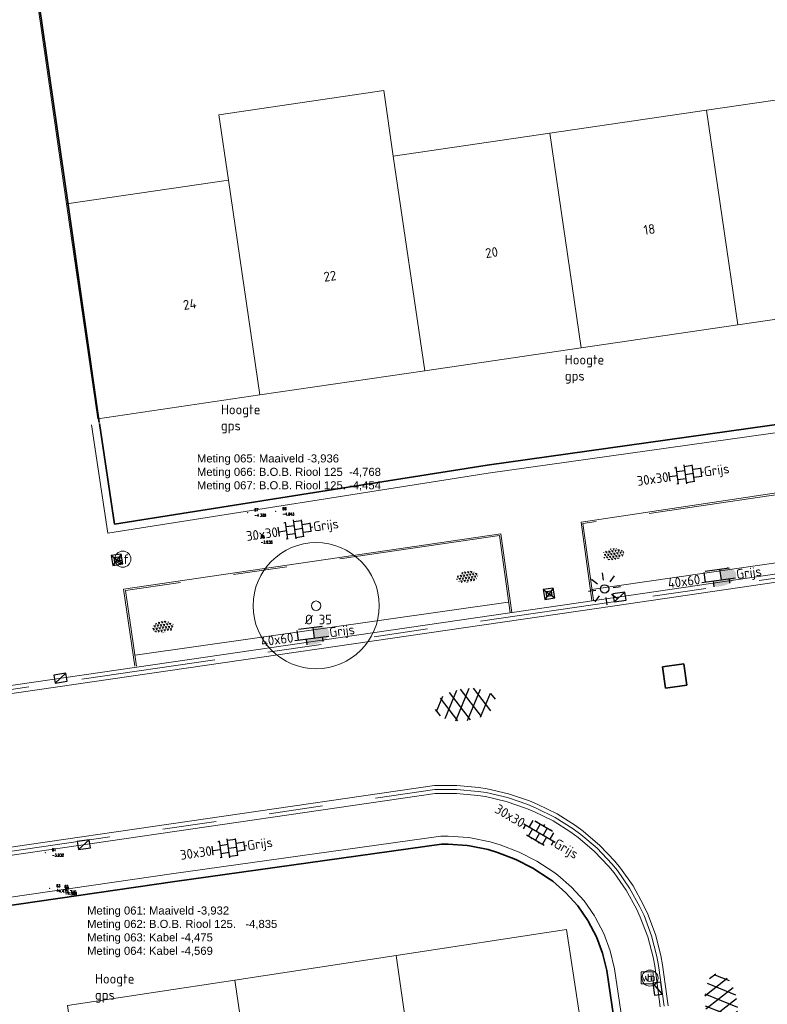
# Model space of a CAD drawing. Header units: metres. Extents: x 102746 to 103541, y 468531 to 469408.
# Tile 32 of 87: x 103190 to 103218, y 468789 to 468826. Entities that reach past the tile are written whole.
import ezdxf
from ezdxf.enums import TextEntityAlignment as Align

# ---------------------------------------------------------------- set-up
doc = ezdxf.new("R2010")
doc.units = ezdxf.units.M
doc.linetypes.add('VH-OPSLUITBAND_60X200', pattern=[12, 6, -2, 2, -2])
doc.linetypes.add('VH-TROTTOIRBAND_130-150', pattern=[15, 5, -2, 2, -2, 2, -2])
doc.layers.get('0').update_dxf_attribs({"lineweight": 25})
for name, color, linetype, lineweight in [('B-RO-GR-BOOM-G', 90, 'Continuous', 13), ('B-RO-GR-BOOM_BOOM-S', 90, 'Continuous', 25), ('B-RO-GR-SIERPLANTSOEN-S', 90, 'Continuous', 25), ('B-RO-IE-MEUBILAIR_WEGMEUBILAIR_LICHTMAST-S', 7, 'Continuous', 25), ('B-RO-IE-MEUBILAIR_WEGMEUBILAIR_PAAL-S', 160, 'Continuous', 25), ('B-RO-OG-BEBOUWING-G', 7, 'Continuous', 35), ('B-RO-OG-BGT-G', 253, 'Continuous', 13), ('B-RO-RI-HWA_GOOT-G', 150, 'Continuous', 18), ('B-RO-RI-HWA_KOLK-S', 150, 'Continuous', 25), ('B-RO-RI-ITR_RIOOLPUT_INSPECTIEPUT-S', 58, 'Continuous', 25), ('B-RO-VH-KANTOPSLUITING_ACHTERKANTBAND-G', 253, 'Continuous', 18), ('B-RO-VH-KANTOPSLUITING_OPSLUITBAND_60X200-G', 150, 'VH-OPSLUITBAND_60X200', 18), ('B-RO-VH-KANTOPSLUITING_TROTTOIRBAND_130 150-G', 84, 'VH-TROTTOIRBAND_130-150', 18), ('B-RO-VH-VERHARDING-G', 252, 'Continuous', 18), ('B-RO-VH-VERHARDING_ASFALT-S', 253, 'Continuous', 25), ('B-RO-VH-VERHARDING_TEGEL_BETON-S', 252, 'Continuous', 25), ('CALQUE_PTTOPO_ALT', 7, 'Continuous', 0), ('CALQUE_PTTOPO_MAT', 7, 'Continuous', 0), ('PTTOPO', 7, 'Continuous', 0), ('X-XX-AL-T18', 7, 'Continuous', 18)]:
    doc.layers.add(name, color=color, linetype=linetype, lineweight=lineweight)
doc.layers.add('R-RO-VH-VERHARDING_TEGEL_BETON_NOKKEN-G', color=7, linetype='Continuous', lineweight=35, true_color=0x30c200)
doc.styles.add('ARIAL', font='arial.ttf')
doc.styles.add('NLCS-ISO', font='txt')
doc.styles.add('NLCS-ISO-M200-T18', font='txt', dxfattribs={"height": 0.36})
doc.styles.add('Style-STANDARD', font='STANDARD.shx')

# ---------------------------------------------------------------- blocks, each defined once
blk = doc.blocks.new('SIE-WEG_VERKEERSBORD-SO')
at = {"color": 0, "linetype": 'ByBlock', "lineweight": 18}
blk.add_lwpolyline([(-1.125, -1.125), (1.125, -1.125), (1.125, 1.125), (-1.125, 1.125)], close=True, dxfattribs=at)
at = {"color": 0, "linetype": 'ByBlock', "lineweight": 18, "style": 'NLCS-ISO'}
blk.add_text('vb', height=1.5, dxfattribs=at).set_placement((0, 0), align=Align.MIDDLE_CENTER)
blk = doc.blocks.new('SVW-AFSLUITPAAL-SO')
at = {"lineweight": 18}
blk.add_circle((0, 0), 1.5, dxfattribs=at)
at = {"lineweight": 18, "style": 'NLCS-ISO'}
blk.add_text('af', height=1.8, dxfattribs=at).set_placement((0, 0), align=Align.MIDDLE_CENTER)
blk = doc.blocks.new('B-SRI-PUT_ITR-SO')
at = {"flags": 128}
blk.add_lwpolyline([(-2.000000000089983, 2.000000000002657), (2.000000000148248, 1.999999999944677), (2.000000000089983, -2.0000000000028), (-2.000000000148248, -1.999999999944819)], close=True, dxfattribs=at)
at = {"lineweight": -3, "flags": 128}
blk.add_lwpolyline([(2.000167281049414, -1.99999999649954), (2.000000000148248, 1.999999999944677), (-1.999999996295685, 1.999832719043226), (-1.999832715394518, -2.000167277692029)], close=True, dxfattribs=at)
blk = doc.blocks.new('SIE-WEG_PAAL_VERKEERSBORD-SO')
at = {"color": 0, "linetype": 'ByBlock', "lineweight": 18}
blk.add_circle((0, 0), 1.5, dxfattribs=at)
at = {"color": 0, "linetype": 'ByBlock', "lineweight": 18, "style": 'NLCS-ISO'}
blk.add_text('vb', height=1.5, dxfattribs=at).set_placement((0, 0.1317113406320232), align=Align.MIDDLE_CENTER)
blk = doc.blocks.new('SIE-WEG_PAAL_KUNSTSTOF')
for p, q in [((-0.1875, 0.1875000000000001), (0.1875, -0.1875000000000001)), ((0.1875, 0.1875000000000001), (-0.1875, -0.1875000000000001))]:
    blk.add_line(p, q)
at = {"flags": 128}
for points in [[(-0.1875, -0.1875000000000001), (0.1875, -0.1875000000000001), (0.1875, 0.1875000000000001), (-0.1875, 0.1875000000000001)], [(-0.09374999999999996, 0.09375000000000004), (0.09421698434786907, 0.09375000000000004), (0.09421698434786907, -0.09421583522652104), (-0.09374999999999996, -0.09421583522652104)]]:
    blk.add_lwpolyline(points, close=True, dxfattribs=at)
blk = doc.blocks.new('B-SIE-WEG_LICHTMAST_SPOT-SO')
for p, q in [((-2.121320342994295, 2.121320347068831), (-1.148881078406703, 1.148881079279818)), ((-8.731149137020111e-10, 1.624763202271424), (-2.91038304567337e-10, 3.000000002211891)), ((1.148881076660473, 1.148881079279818), (2.121320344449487, 2.121320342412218)), ((-3.000000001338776, 4.656612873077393e-09), (-1.624763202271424, 2.328306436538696e-09)), ((-2.121320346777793, -2.121320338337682), (-1.148881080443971, -1.148881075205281)), ((-3.783497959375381e-09, -2.999999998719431), (-2.91038304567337e-09, -1.624763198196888)), ((1.148881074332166, -1.148881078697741), (2.12132034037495, -2.121320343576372)), ((1.624763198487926, -1.746229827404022e-09), (2.99999999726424, -1.164153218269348e-09))]:
    blk.add_line(p, q)
blk.add_circle((0, 0), 0.7698654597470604)
at = {"style": 'NLCS-ISO'}
blk.add_attdef('TYPE', text='', height=1.8, dxfattribs=at).set_placement((-2.91038304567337e-10, 3.000000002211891), align=Align.BOTTOM_CENTER)
blk = doc.blocks.new('B-SRI-KOLK_TROTTOIR-SO')
blk.add_line((-1.124999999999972, 0), (1.124999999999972, 1.499999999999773))
at = {"flags": 128}
blk.add_lwpolyline([(-1.124999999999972, 0), (1.124999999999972, 0), (1.124999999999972, 1.499999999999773), (-1.124999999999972, 1.499999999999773)], close=True, dxfattribs=at)
blk = doc.blocks.new('SVH-ASFALT-SO')
at = {"ltscale": 0.1}
for p, q in [((-1.90966580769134, 0.6923617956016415), (0.9476199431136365, 5.64132588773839)), ((0, 0), (3.267551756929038, 5.659565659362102)), ((4.867727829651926, 0.1220502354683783), (1.647185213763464, 5.700193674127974)), ((6.701218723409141, 0.946350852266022), (4.043291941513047, 5.550015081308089)), ((-3.363759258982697, 2.173798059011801), (-1.827884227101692, 4.834011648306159)), ((0.3610377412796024, -0.07213355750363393), (-2.305319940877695, 4.546133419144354)), ((2.754090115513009, -0.2170218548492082), (-0.4687746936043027, 5.365143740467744)), ((2.175571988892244, -0.2317987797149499), (5.321577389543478, 5.217242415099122)), ((4.656575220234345, 0.06542487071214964), (7.070171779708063, 4.245896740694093)), ((7.827971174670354, 2.994758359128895), (7.146137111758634, 4.175729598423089)), ((-2.71961448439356, 1.263712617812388), (-3.454265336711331, 2.536165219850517))]:
    blk.add_line(p, q, dxfattribs=at)
at = {"style": 'NLCS-ISO'}
blk.add_attdef('KLEUR', text='', height=1.8, dxfattribs=at).set_placement((9.485913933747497, 2.74105960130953), align=Align.MIDDLE_LEFT)
at = {"style": 'NLCS-ISO', "flags": 1}
blk.add_attdef('FUNCTIE', text='', height=1.8, dxfattribs=at).set_placement((0.1159930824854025, -3.584775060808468), align=Align.MIDDLE_CENTER)
blk = doc.blocks.new('SVH-TEGEL_300X300_DUN_HALFST_KL-SO')
for p, q in [((-3.08021532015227, 0.7500000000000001), (-2.999999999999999, 0.7500000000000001)), ((-2.999999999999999, -0.8349495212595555), (-2.999999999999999, 0.834949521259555)), ((-2.999999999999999, 0), (-1.499999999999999, 0)), ((-1.83708385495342, 1.5), (-1.499999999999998, 1.5)), ((-1.499999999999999, -1.600165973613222), (-1.499999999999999, 1.600165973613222)), ((-1.499999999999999, 0.7500000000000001), (1.110223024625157e-15, 0.7500000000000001)), ((1.110223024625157e-15, -1.78372119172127), (1.110223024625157e-15, 1.78372119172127)), ((2.220446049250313e-15, 1.5), (1.500000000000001, 1.5)), ((0, 0), (1.500000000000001, 0)), ((1.500000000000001, -1.600165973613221), (1.500000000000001, 1.600165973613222)), ((1.500000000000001, 0.7500000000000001), (3, 0.7500000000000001)), ((3, -0.8349495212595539), (3, 0.8349495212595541)), ((3, 0), (3.39489953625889, 0)), ((-3.08021532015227, -0.7500000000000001), (-3, -0.7500000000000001)), ((-1.837083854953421, -1.5), (-1.499999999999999, -1.5)), ((-1.5, -0.7500000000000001), (0, -0.7500000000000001)), ((1.110223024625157e-15, -1.5), (1.500000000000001, -1.5)), ((1.499999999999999, -0.7500000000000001), (3, -0.7500000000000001))]:
    blk.add_line(p, q)
at = {"style": 'NLCS-ISO'}
blk.add_attdef('FORMAAT', text='', height=1.8, dxfattribs=at).set_placement((-3.18021532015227, -2.887924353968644e-16), align=Align.MIDDLE_RIGHT)
blk.add_attdef('KLEUR', text='', height=1.8, dxfattribs=at).set_placement((3.49489953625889, -6.891423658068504e-16), align=Align.MIDDLE_LEFT)
at = {"style": 'NLCS-ISO', "flags": 1}
blk.add_attdef('FUNCTIE', text='', height=1.8, dxfattribs=at).set_placement((0.1159930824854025, -3.584775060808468), align=Align.MIDDLE_CENTER)
blk = doc.blocks.new('SVH-TEGEL_300X300_DUN_LINT_KL-SO')
for p, q in [((-2.25, 1.355676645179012), (-2.25, -6.969183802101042e-16)), ((-1.900843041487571, 1.499999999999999), (1.90084304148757, 1.499999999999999)), ((-1.5, 1.624087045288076), (-1.5, 1.499999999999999)), ((-0.7499999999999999, 1.5), (-0.7500000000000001, 1.377682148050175e-16)), ((3.325515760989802e-16, 1.810386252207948), (2.755364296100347e-16, 1.499999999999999)), ((0, 0), (-2.755364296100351e-16, -1.500000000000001)), ((0.7500000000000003, 1.499999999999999), (0.7500000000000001, -1.247991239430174e-15)), ((1.5, 1.624087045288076), (1.5, 1.499999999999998)), ((2.25, 1.355676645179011), (2.25, -4.133046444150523e-16)), ((-3.39489953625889, -4.866106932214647e-16), (3.39489953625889, -1.733835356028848e-15)), ((-3, -3.055132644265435e-15), (-3.000000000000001, -0.8474312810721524)), ((-1.900843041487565, -1.500000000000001), (1.900843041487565, -1.500000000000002)), ((-1.5, -8.346865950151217e-16), (-1.5, -1.500000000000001)), ((-0.7500000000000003, -1.499999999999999), (-0.7500000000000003, -1.765655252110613)), ((0.7499999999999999, -1.500000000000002), (0.7499999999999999, -1.765655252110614)), ((1.5, -2.495982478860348e-15), (1.5, -1.500000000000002)), ((2.999999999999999, -2.495982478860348e-15), (2.999999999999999, -0.8474312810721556))]:
    blk.add_line(p, q)
at = {"style": 'NLCS-ISO'}
blk.add_attdef('FORMAAT', text='', height=1.8, dxfattribs=at).set_placement((-3.39489953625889, -4.866106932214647e-16), align=Align.MIDDLE_RIGHT)
blk.add_attdef('KLEUR', text='', height=1.8, dxfattribs=at).set_placement((3.39489953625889, -1.733835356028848e-15), align=Align.MIDDLE_LEFT)
at = {"style": 'NLCS-ISO', "flags": 1}
blk.add_attdef('FUNCTIE', text='', height=1.8, dxfattribs=at).set_placement((0.1159930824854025, -3.584775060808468), align=Align.MIDDLE_CENTER)
blk = doc.blocks.new('SVH-TEGEL_400X600_DIK_LINT_KL-SO')
h = blk.add_hatch(color=254)
h.dxf.hatch_style = 1
edge = h.paths.add_edge_path()
edge.add_ellipse((0, 0), major_axis=(3.39489953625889, -8.897975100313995e-16), ratio=0.5332665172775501, start_angle=339.3336797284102, end_angle=408.7475591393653)
edge.add_line((2.238521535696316, 1.361069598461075), (0.4494869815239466, 1.361069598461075))
edge.add_line((0.4494869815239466, 1.361069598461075), (0.4494869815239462, -0.6389304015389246))
edge.add_line((0.4494869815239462, -0.6389304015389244), (3.17644335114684, -0.6389304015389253))
edge = h.paths.add_edge_path()
edge.add_line((1.949486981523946, -0.6389304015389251), (0.4494869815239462, -0.6389304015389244))
edge.add_line((0.4494869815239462, -0.6389304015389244), (-1.050513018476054, -0.6389304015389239))
edge.add_line((-1.050513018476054, -0.6389304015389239), (-1.050513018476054, -1.721531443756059))
edge.add_ellipse((0, 0), major_axis=(3.39489953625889, -8.897975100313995e-16), ratio=0.5332665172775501, start_angle=251.9745977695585, end_angle=305.0464236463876)
edge.add_line((1.949486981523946, -1.482139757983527), (1.949486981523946, -0.6389304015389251))
edge = h.paths.add_edge_path()
edge.add_ellipse((0, 0), major_axis=(3.39489953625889, -8.897975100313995e-16), ratio=0.5332665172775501, start_angle=305.0464236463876, end_angle=339.3336797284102)
edge.add_line((3.17644335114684, -0.6389304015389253), (1.949486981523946, -0.638930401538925))
edge.add_line((1.949486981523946, -0.638930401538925), (1.949486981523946, -1.482139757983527))
for p, q in [((-2.550513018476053, 1.163228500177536), (-2.550513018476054, -0.638930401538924)), ((-2.236815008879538, 1.361069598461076), (2.238521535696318, 1.361069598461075)), ((0.4494869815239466, 1.361069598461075), (0.4494869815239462, -0.6389304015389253)), ((1.949486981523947, 1.482139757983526), (1.949486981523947, 1.361069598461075)), ((-3.17644335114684, -0.6389304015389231), (3.17644335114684, -0.6389304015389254)), ((-1.050513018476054, -0.6389304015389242), (-1.050513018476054, -1.721531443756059)), ((1.949486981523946, -0.6389304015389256), (1.949486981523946, -1.482139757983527))]:
    blk.add_line(p, q)
at = {"style": 'NLCS-ISO'}
blk.add_attdef('FORMAAT', text='', height=1.8, dxfattribs=at).set_placement((-3.39489953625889, 1.111505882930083e-15), align=Align.MIDDLE_RIGHT)
blk.add_attdef('KLEUR', text='', height=1.8, dxfattribs=at).set_placement((3.39489953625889, -8.897975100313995e-16), align=Align.MIDDLE_LEFT)
at = {"style": 'NLCS-ISO', "flags": 1}
blk.add_attdef('FUNCTIE', text='', height=1.8, dxfattribs=at).set_placement((0.1159930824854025, -3.584775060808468), align=Align.MIDDLE_CENTER)
blk = doc.blocks.new('SGR-BOOM 35')
at = {"layer": 'B-RO-GR-BOOM-G'}
for centre, radius in [((0.0006134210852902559, -0.0002409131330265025), 2.347279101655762), ((0.0006134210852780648, -0.0002409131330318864), 0.175)]:
    blk.add_circle(centre, radius, dxfattribs=at)
at = {"layer": 'X-XX-AL-T18', "insert": (-0.4167809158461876, -0.3367894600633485), "char_height": 0.36, "attachment_point": 1, "style": 'NLCS-ISO-M200-T18'}
blk.add_mtext_dynamic_manual_height_columns('%%C 35', width=1.833884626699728, gutter_width=1.8, heights=[0], dxfattribs=at)
blk = doc.blocks.new('SGR-SIERPLANTSOEN-SO')
at = {"ltscale": 0.1}
h = blk.add_hatch(dxfattribs=at)
h.set_pattern_fill('GR-SIERPLANTSOEN', color=256, scale=0.1, style=0, pattern_type=2)
h.set_pattern_definition([(30, (-2.066961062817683, -1.090504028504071), (0.2886752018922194, 0.4999998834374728), [0.2, -0.8]), (90, (-1.980358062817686, -1.140504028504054), (-0.288675, 0.5), [0.2, -0.8]), (150, (-1.893755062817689, -1.090504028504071), (-0.5773502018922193, 1.165625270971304e-07), [0.2, -0.8])])
edge = h.paths.add_edge_path()
edge.add_ellipse((0, 0), major_axis=(1.980358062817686, 0), ratio=0.5254120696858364, start_angle=0, end_angle=360, ccw=False)
at = {"ltscale": 0.1, "style": 'NLCS-ISO'}
blk.add_attdef('TYPE', text='', height=0.5, dxfattribs=at).set_placement((3.470943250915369, -0.01606055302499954), align=Align.MIDDLE_CENTER)
blk = doc.blocks.new('PTTOPO')
at = {"layer": 'PTTOPO'}
blk.add_point((0, 0), dxfattribs=at)
at = {"layer": 'CALQUE_PTTOPO_ALT', "style": 'Style-STANDARD', "width": 0.8}
blk.add_attdef('ALT', text='', height=0.09999999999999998, dxfattribs=at).set_placement((0.25, -0.1), align=Align.MIDDLE_LEFT)
at = {"layer": 'CALQUE_PTTOPO_MAT', "style": 'Style-STANDARD', "width": 0.8}
blk.add_attdef('MAT', text='', height=0.09999999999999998, dxfattribs=at).set_placement((0.25, 0.1), align=Align.MIDDLE_LEFT)

msp = doc.modelspace()

# ---------------------------------------------------------------- linework, layer by layer
at = {"layer": 'B-RO-OG-BEBOUWING-G', "linetype": 'Continuous'}
for points, elevation in [([(103190.737117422, 468829.118350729), (103192.222, 468818.906)], -3.95944647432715), ([(103192.22167926, 468818.905629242), (103193.382643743, 468810.710039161)], -3.89834824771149)]:
    msp.add_lwpolyline(points, dxfattribs=dict(at, elevation=elevation))
at = {"layer": 'B-RO-OG-BGT-G', "color": 252, "flags": 128}
msp.add_lwpolyline([(103190.712, 468828.923), (103192.166, 468818.845), (103198.198, 468819.728), (103197.84, 468822.17), (103203.976, 468823.069), (103204.334, 468820.627), (103210.162, 468821.481), (103215.995, 468822.335), (103222.125, 468823.233), (103227.905, 468824.079), (103234.142, 468824.993), (103232.736, 468832.553)], dxfattribs=at)
for points in [[(103215.995, 468822.335), (103217.166, 468814.341), (103223.296, 468815.239), (103222.125, 468823.233)], [(103204.334, 468820.627), (103203.976, 468823.069), (103197.84, 468822.17), (103198.198, 468819.728), (103199.369, 468811.734), (103205.505, 468812.633)], [(103217.166, 468814.341), (103215.995, 468822.335), (103210.162, 468821.481), (103211.333, 468813.487)], [(103210.162, 468821.481), (103204.334, 468820.627), (103205.505, 468812.633), (103211.333, 468813.487)], [(103199.369, 468811.734), (103198.198, 468819.728), (103192.166, 468818.845), (103193.337, 468810.851)], [(103212.851, 468784.248), (103211.957, 468784.104), (103210.779, 468791.83), (103204.443, 468790.864), (103205.648, 468782.413), (103205.481, 468782.388), (103205.875, 468779.646), (103206.039, 468779.669), (103213.371, 468780.721), (103213.518, 468780.742), (103213.013, 468784.274)], [(103198.432, 468789.948), (103199.671, 468781.501), (103199.352, 468781.452), (103199.74, 468778.767), (103200.065, 468778.814), (103202.274, 468779.134), (103201.908, 468781.842), (103205.481, 468782.388), (103205.648, 468782.413), (103204.443, 468790.864)], [(103193.442, 468780.552), (103199.352, 468781.452), (103199.671, 468781.501), (103198.432, 468789.948), (103192.202, 468788.998)]]:
    msp.add_lwpolyline(points, close=True, dxfattribs=at)
at = {"layer": 'B-RO-RI-HWA_GOOT-G', "flags": 128}
for points, elevation in [([(103153.6660913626, 468856.4985628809), (103161.40072846, 468803.6014636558), (103161.4686140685, 468803.2248772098), (103161.634134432, 468802.6705906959), (103162.3390552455, 468801.2100995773), (103162.9542203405, 468800.5228087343), (103163.444858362, 468800.0574703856), (103163.8283911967, 468799.7392748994), (103164.6228417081, 468799.1596016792), (103165.3122293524, 468798.732369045), (103166.1876680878, 468798.277444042), (103167.1226330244, 468797.8863661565), (103168.1700621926, 468797.7571118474), (103169.1692321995, 468797.7176788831), (103169.575058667, 468797.7248326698), (103170.590263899, 468797.8008068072), (103185.750108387, 468799.9894851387), (103189.7088567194, 468800.5629756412), (103212.5777454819, 468803.882827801), (103226.8791614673, 468805.9843375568), (103233.737727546, 468806.9754031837), (103234.183101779, 468807.039759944), (103242.2804624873, 468808.2098319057), (103243.9296795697, 468808.4643878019)], -3.90953792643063), ([(103214.5678328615, 468788.9939228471), (103214.3616838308, 468790.5223343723), (103214.2977528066, 468790.8649729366), (103214.0918502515, 468791.6486440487), (103213.8071510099, 468792.4074461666), (103213.6515785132, 468792.7443169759), (103213.2585310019, 468793.4530820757), (103212.7948022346, 468794.1189275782), (103212.5778466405, 468794.3826344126), (103212.0219098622, 468794.9668270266), (103211.4089349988, 468795.4912108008), (103211.115670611, 468795.7068160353), (103210.4323215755, 468796.1354774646), (103209.7109100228, 468796.4908671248), (103209.4008712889, 468796.6221253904), (103208.62411992, 468796.888306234), (103207.8247972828, 468797.0751178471), (103207.5150299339, 468797.125359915), (103206.6976384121, 468797.2007678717), (103205.8666704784, 468797.1936565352), (103188.8082427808, 468794.7071447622)], -3.94685462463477)]:
    msp.add_lwpolyline(points, dxfattribs=dict(at, elevation=elevation))
at = {"layer": 'B-RO-VH-KANTOPSLUITING_ACHTERKANTBAND-G', "linetype": 'Continuous'}
for points, elevation in [([(103242.001629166, 468809.080789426), (103242.088249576, 468808.485172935), (103226.835901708, 468806.281202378), (103212.51012012, 468804.176112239), (103189.6658457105, 468800.8598763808)], -3.93135869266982), ([(103220.261313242, 468805.3392309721), (103219.84649666, 468808.270747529), (103211.322321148, 468807.00447702), (103211.726803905, 468804.085463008)], -3.96786687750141), ([(103208.742346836, 468803.633477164), (103208.336226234, 468806.569621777), (103194.295414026, 468804.507829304), (103194.718003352, 468801.634645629)], -3.97352722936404), ([(103188.85137609, 468794.410261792), (103205.889696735, 468796.893842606), (103205.889696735, 468796.893842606), (103206.685110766, 468796.900649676), (103207.477190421, 468796.82757685), (103207.766576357, 468796.780640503), (103207.766576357, 468796.780640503), (103208.541146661, 468796.5996138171), (103209.293632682, 468796.341748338), (103209.586040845, 468796.217954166), (103209.586040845, 468796.217954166), (103210.285940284, 468795.873162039), (103210.946881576, 468795.458556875), (103211.222322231, 468795.256055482), (103211.222322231, 468795.256055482), (103211.815196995, 468794.748866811), (103212.353056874, 468794.183669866), (103212.555493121, 468793.937611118), (103212.555493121, 468793.937611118), (103213.003599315, 468793.294197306), (103213.383856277, 468792.608496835), (103213.530155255, 468792.291706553), (103213.530155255, 468792.291706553), (103213.805589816, 468791.557597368), (103214.004837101, 468790.799256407), (103214.065386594, 468790.474741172), (103214.270751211, 468788.952145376)], -3.99638883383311)]:
    msp.add_lwpolyline(points, dxfattribs=dict(at, elevation=elevation))
at = {"layer": 'B-RO-VH-KANTOPSLUITING_OPSLUITBAND_60X200-G'}
for points, elevation in [([(103220.201905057, 468805.3308245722), (103219.7955531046, 468808.2025214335), (103211.3899085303, 468806.9538587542), (103211.7862360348, 468804.0936984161)], -3.96786687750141), ([(103208.6829126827, 468803.625256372), (103208.2850818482, 468806.5014681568), (103194.36350832, 468804.4571850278), (103194.7773647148, 468801.6433765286)], -3.97352722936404)]:
    msp.add_lwpolyline(points, dxfattribs=dict(at, elevation=elevation))
at = {"layer": 'B-RO-VH-KANTOPSLUITING_TROTTOIRBAND_130 150-G'}
for points, elevation in [([(103242.1500676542, 468809.1023768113), (103242.2582951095, 468808.3581866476), (103226.8575315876, 468806.1327699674), (103212.5317985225, 468804.0276869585), (103189.6873512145, 468800.7114260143)], -3.93135869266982), ([(103168.3372700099, 468791.5685004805), (103171.3018109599, 468792.0204714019), (103188.8298787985, 468794.5587133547), (103205.8781836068, 468797.0437495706), (103206.691374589, 468797.0507087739), (103207.4961101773, 468796.9764683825), (103207.7956868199, 468796.9278791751), (103208.5826332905, 468796.7439600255), (103209.3472519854, 468796.4819368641), (103209.6484754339, 468796.3544106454), (103210.3591309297, 468796.0043197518), (103211.0312760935, 468795.5826864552), (103211.3156286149, 468795.3736331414), (103211.9185534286, 468794.8578469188), (103212.4654517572, 468794.2831521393), (103212.6751476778, 468794.0282693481), (103213.1310651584, 468793.3736396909), (103213.5177173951, 468792.6764069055), (103213.6686531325, 468792.3495763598), (103213.9487200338, 468791.6031207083), (103214.1512949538, 468790.8321146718), (103214.2135352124, 468790.4985377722), (103214.4192920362, 468788.9730341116)], -3.99638883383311)]:
    msp.add_lwpolyline(points, dxfattribs=dict(at, elevation=elevation))
at = {"layer": 'B-RO-VH-VERHARDING-G', "linetype": 'Continuous'}
for points, elevation in [([(103193.1023295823, 468810.6253403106), (103193.7045408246, 468806.5849388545), (103207.8721369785, 468808.8256562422), (103228.8000018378, 468811.7670171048), (103237.6716425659, 468813.0073374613)], -3.87946368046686), ([(103211.708268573, 468804.495728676), (103220.124557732, 468805.708248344)], -3.92020293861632), ([(103194.726662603, 468802.0473867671), (103208.616609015, 468804.021829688)], -3.93626524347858), ([(103213.4925876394, 468784.1891594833), (103212.5752734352, 468790.3699683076), (103212.4139240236, 468791.0374952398), (103212.1707571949, 468791.6849442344), (103211.8545545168, 468792.2902582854), (103211.8260352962, 468792.3372195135), (103211.4347302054, 468792.8969244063), (103210.9723584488, 468793.4112517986), (103210.4560527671, 468793.8608362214), (103210.3142761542, 468793.9665748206), (103209.6785405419, 468794.3822757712), (103209.0204363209, 468794.7184059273), (103208.3083039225, 468794.9907924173), (103207.9429148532, 468795.0976608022), (103207.2142836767, 468795.2408977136), (103207.1206730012, 468795.2533920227), (103206.3823362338, 468795.3060989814), (103206.1024731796, 468795.305132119), (103196.1594548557, 468793.9196182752), (103183.7541787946, 468792.1128771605)], -3.91869269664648)]:
    msp.add_lwpolyline(points, dxfattribs=dict(at, elevation=elevation))
at = {"layer": 'R-RO-VH-VERHARDING_TEGEL_BETON_NOKKEN-G', "linetype": 'Continuous'}
for points, elevation in [([(103193.399051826, 468810.6695659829), (103193.956642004, 468806.928539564), (103207.827824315, 468809.122376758), (103228.758247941, 468812.064097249), (103237.630104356, 468813.30444784)], -3.87946368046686), ([(103213.195838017, 468784.145117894), (103212.280503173, 468790.312589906), (103212.280503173, 468790.312589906), (103212.126630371, 468790.949184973), (103211.89635993, 468791.562296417), (103211.593121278, 468792.142793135), (103211.574630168, 468792.173241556), (103211.574630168, 468792.173241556), (103211.199368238, 468792.709999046), (103210.761518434, 468793.197049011), (103210.267601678, 468793.627137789), (103210.142343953, 468793.720556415), (103210.142343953, 468793.720556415), (103209.527790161, 468794.122406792), (103208.898270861, 468794.443937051), (103208.898270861, 468794.443937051), (103208.212452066, 468794.706258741), (103207.871727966, 468794.805913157), (103207.871727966, 468794.805913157), (103207.165459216, 468794.9447539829), (103207.090118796, 468794.954809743), (103207.090118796, 468794.954809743), (103206.372159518, 468795.0060620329), (103206.12379016, 468795.005203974), (103196.201775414, 468793.622616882), (103183.797582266, 468791.816033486)], -3.91869269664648)]:
    msp.add_lwpolyline(points, dxfattribs=dict(at, elevation=elevation))

# ---------------------------------------------------------------- block references
at = {"layer": 'B-RO-GR-BOOM_BOOM-S'}
msp.add_blockref('SGR-BOOM 35', (103201.460272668, 468803.8892222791, -3.941), dxfattribs=at)
at = {"layer": 'B-RO-GR-SIERPLANTSOEN-S', "xscale": 0.2, "yscale": 0.2, "zscale": 0.2, "rotation": 8.30725093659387}
for p in [(103212.5240932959, 468805.8079853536), (103207.0932955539, 468804.9555530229), (103195.7604461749, 468803.0936495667)]:
    msp.add_blockref('SGR-SIERPLANTSOEN-SO', p, dxfattribs=at)
at = {"layer": 'B-RO-IE-MEUBILAIR_WEGMEUBILAIR_LICHTMAST-S', "xscale": 0.2, "yscale": 0.2, "zscale": 0.2, "rotation": 278.2597609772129}
msp.add_blockref('B-SIE-WEG_LICHTMAST_SPOT-SO', (103212.199, 468804.514, -3.977), dxfattribs=at)
at = {"layer": 'B-RO-IE-MEUBILAIR_WEGMEUBILAIR_PAAL-S', "rotation": 8.720162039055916}
for p in [(103194.0497338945, 468805.5991948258, -3.907), (103210.1287338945, 468804.3331948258, -3.948)]:
    msp.add_blockref('SIE-WEG_PAAL_KUNSTSTOF', p, dxfattribs=at)
at = {"layer": 'B-RO-IE-MEUBILAIR_WEGMEUBILAIR_PAAL-S', "xscale": 0.2, "yscale": 0.2, "zscale": 0.2}
msp.add_blockref('SIE-WEG_PAAL_VERKEERSBORD-SO', (103213.889, 468790.024, -3.991), dxfattribs=at)
at = {"layer": 'B-RO-OG-BGT-G', "color": 252, "xscale": 0.2, "yscale": 0.2, "zscale": 0.2}
for name, p in [('SVW-AFSLUITPAAL-SO', (103194.265, 468805.623)), ('SIE-WEG_VERKEERSBORD-SO', (103213.784, 468790.036))]:
    msp.add_blockref(name, p, dxfattribs=at)
at = {"layer": 'B-RO-RI-HWA_KOLK-S'}
for p, xscale, yscale, zscale, rotation in [((103212.778676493, 468804.0639642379, -3.93135869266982), 0.2, 0.2, 0.2, 8.359456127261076), ((103191.9671025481, 468801.0423707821, -3.93135869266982), 0.2, 0.2, 0.2, 8.259760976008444), ((103192.7906496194, 468795.1360528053, -3.99638883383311), 0.1999999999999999, 0.1999999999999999, 0.1999999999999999, 188.2932785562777), ((103214.327835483, 468789.6511030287, -3.99638883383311), 0.2, 0.2, 0.2, 97.68158051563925)]:
    msp.add_blockref('B-SRI-KOLK_TROTTOIR-SO', p, dxfattribs=dict(at, xscale=xscale, yscale=yscale, zscale=zscale, rotation=rotation))
at = {"layer": 'B-RO-RI-ITR_RIOOLPUT_INSPECTIEPUT-S', "xscale": 0.2, "yscale": 0.2, "zscale": 0.2, "rotation": 7.85447535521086}
msp.add_blockref('B-SRI-PUT_ITR-SO', (103214.812, 468801.271, -4.001), dxfattribs=at)
at = {"layer": 'B-RO-VH-VERHARDING_ASFALT-S', "xscale": 0.2, "yscale": 0.2, "zscale": 0.2}
for p, rotation in [((103206.661430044, 468799.6064365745), 7.515496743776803), ((103215.9332573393, 468789.4327113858), 278.1329880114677)]:
    msp.add_blockref('SVH-ASFALT-SO', p, dxfattribs=dict(at, rotation=rotation))
at = {"layer": 'B-RO-VH-VERHARDING_TEGEL_BETON-S'}
for name, p, xscale, yscale, zscale, rotation, values in [('SVH-TEGEL_300X300_DUN_HALFST_KL-SO', (103215.2071690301, 468808.7774032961), 0.2, 0.2, 0.2, 7.99478324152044, {'FORMAAT': '30x30', 'KLEUR': 'Grijs'}), ('SVH-TEGEL_300X300_DUN_HALFST_KL-SO', (103200.6629663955, 468806.7274638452), 0.2, 0.2, 0.2, 7.99478324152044, {'FORMAAT': '30x30', 'KLEUR': 'Grijs'}), ('SVH-TEGEL_400X600_DIK_LINT_KL-SO', (103216.4296254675, 468804.9655743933), 0.2, 0.2, 0.2, 7.649878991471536, {'FORMAAT': '40x60', 'KLEUR': 'Grijs'}), ('SVH-TEGEL_400X600_DIK_LINT_KL-SO', (103201.2823088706, 468802.7987002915), 0.2, 0.2, 0.2, 7.649878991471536, {'FORMAAT': '40x60', 'KLEUR': 'Grijs'}), ('SVH-TEGEL_300X300_DUN_LINT_KL-SO', (103209.7782855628, 468795.4245075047), 0.2000000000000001, 0.2000000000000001, 0.2000000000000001, 329.6622483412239, {'FORMAAT': '30x30', 'KLEUR': 'Grijs'}), ('SVH-TEGEL_300X300_DUN_HALFST_KL-SO', (103198.2042214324, 468794.8600171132), 0.2, 0.2, 0.2, 8.1337246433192, {'FORMAAT': '30x30', 'KLEUR': 'Grijs'})]:
    msp.add_blockref(name, p, dxfattribs=dict(at, xscale=xscale, yscale=yscale, zscale=zscale, rotation=rotation)).add_auto_attribs(values)
at = {"layer": 'PTTOPO'}
for p, values in [((103198.9093140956, 468807.3556670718, -4.328518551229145), {'ALT': '-4.329', 'MAT': '67'}), ((103199.9586884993, 468807.4009165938, -4.64259836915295), {'ALT': '-4.643', 'MAT': '66'}), ((103199.1438853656, 468806.3535733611, -3.935856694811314), {'ALT': '-3.936', 'MAT': '65'}), ((103191.3785970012, 468794.7000380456, -3.931841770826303), {'ALT': '-3.932', 'MAT': '61'}), ((103191.53761853, 468793.3622829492, -4.475139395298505), {'ALT': '-4.475', 'MAT': '63'}), ((103191.8357675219, 468793.3306723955, -4.709907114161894), {'ALT': '-4.710', 'MAT': '62'}), ((103191.8677221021, 468793.2691766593, -4.569394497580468), {'ALT': '-4.569', 'MAT': '64'})]:
    msp.add_blockref('PTTOPO', p, dxfattribs=at).add_auto_attribs(values)

# ---------------------------------------------------------------- texts
at = {"char_height": 0.3, "attachment_point": 1, "style": 'ARIAL'}
for s, insert in [('Meting 065: Maaiveld -3,936^JMeting 066: B.O.B. Riool 125  -4,768^JMeting 067: B.O.B. Riool 125. -4,454', (103197.0248945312, 468809.5221413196)), ('Meting 061: Maaiveld -3,932^JMeting 062: B.O.B. Riool 125.   -4,835^JMeting 063: Kabel -4,475^JMeting 064: Kabel -4,569', (103192.9333000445, 468792.690769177))]:
    msp.add_mtext(s, dxfattribs=dict(at, insert=insert))
at = {"layer": 'B-RO-OG-BGT-G', "color": 252, "style": 'NLCS-ISO-M200-T18'}
for s, p in [('18', (103213.868, 468817.901)), ('20', (103207.994, 468817.04)), ('22', (103201.977, 468816.159)), ('24', (103196.756, 468815.111))]:
    msp.add_text(s, height=0.36, rotation=8.3, dxfattribs=at).set_placement(p, align=Align.MIDDLE)
at = {"layer": 'X-XX-AL-T18', "char_height": 0.36, "attachment_point": 1, "style": 'NLCS-ISO-M200-T18'}
for insert in [(103210.71783184, 468813.2284051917), (103197.9169352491, 468811.3739692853), (103193.227656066, 468790.1801620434)]:
    msp.add_mtext_dynamic_manual_height_columns('Hoogte gps', width=2.00336246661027, gutter_width=1.8, heights=[0], dxfattribs=dict(at, insert=insert))

doc.saveas('drawing.dxf')
